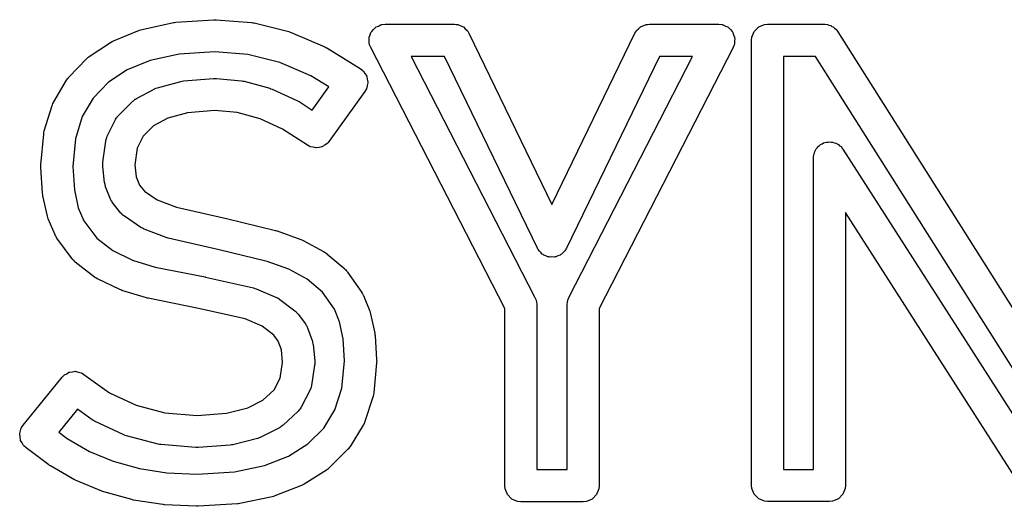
# Model space of a CAD drawing. Extents: x 2.04 to 3.55, y -5.99 to -1.11.
# Tile 4 of 12: x 2.32 to 2.57, y -1.55 to -1.43. Entities that reach past the tile are written whole.
import ezdxf

# ---------------------------------------------------------------- set-up
doc = ezdxf.new("R2010")
doc.units = 0
doc.header["$MEASUREMENT"] = 0
doc.layers.add('BLACK', color=7, linetype='CONTINUOUS')

msp = doc.modelspace()

# ---------------------------------------------------------------- linework, layer by layer
at = {"layer": 'BLACK', "linetype": 'CONTINUOUS'}
for p, q in [((2.35469, -1.43241), (2.3624, -1.43073)), ((2.3624, -1.43073), (2.36269, -1.4307)), ((2.36269, -1.4307), (2.36299, -1.43065)), ((2.36299, -1.43065), (2.37232, -1.43004)), ((2.37232, -1.43004), (2.3726, -1.43005)), ((2.3726, -1.43005), (2.37289, -1.43005)), ((2.37289, -1.43005), (2.38158, -1.43075)), ((2.38158, -1.43075), (2.3819, -1.43081)), ((2.3819, -1.43081), (2.38222, -1.43085)), ((2.38222, -1.43085), (2.39074, -1.43297)), ((2.34767, -1.43523), (2.35403, -1.43262)), ((2.35403, -1.43262), (2.35436, -1.43252)), ((2.35436, -1.43252), (2.35469, -1.43241)), ((2.39074, -1.43297), (2.39103, -1.43308)), ((2.39103, -1.43308), (2.39134, -1.43317)), ((2.39134, -1.43317), (2.39954, -1.43668)), ((2.41072, -1.43377), (2.4109, -1.43319)), ((2.4109, -1.43319), (2.41101, -1.43306)), ((2.41101, -1.43306), (2.41107, -1.43291)), ((2.41107, -1.43291), (2.4115, -1.43248)), ((2.4115, -1.43248), (2.4119, -1.43201)), ((2.4119, -1.43201), (2.41204, -1.43194)), ((2.41204, -1.43194), (2.41216, -1.43183)), ((2.41216, -1.43183), (2.41272, -1.43159)), ((2.41272, -1.43159), (2.41326, -1.43131)), ((2.41326, -1.43131), (2.41343, -1.4313)), ((2.41343, -1.4313), (2.41358, -1.43124)), ((2.41358, -1.43124), (2.41434, -1.43116)), ((2.41434, -1.43116), (2.43141, -1.43116)), ((2.43141, -1.43116), (2.43185, -1.43121)), ((2.43185, -1.43121), (2.43195, -1.4312)), ((2.43195, -1.4312), (2.43201, -1.43122)), ((2.43201, -1.43122), (2.43218, -1.43124)), ((2.43218, -1.43124), (2.43278, -1.43149)), ((2.43278, -1.43149), (2.4334, -1.4317)), ((2.4334, -1.4317), (2.43349, -1.43178)), ((2.43349, -1.43178), (2.4336, -1.43183)), ((2.4336, -1.43183), (2.43406, -1.43229)), ((2.43406, -1.43229), (2.43455, -1.43272)), ((2.43455, -1.43272), (2.43464, -1.43286)), ((2.43464, -1.43286), (2.43468, -1.43291)), ((2.43468, -1.43291), (2.43472, -1.43301)), ((2.43472, -1.43301), (2.43495, -1.43338)), ((2.43495, -1.43338), (2.45533, -1.4754)), ((2.45533, -1.4754), (2.4757, -1.43338)), ((2.4757, -1.43338), (2.47593, -1.43301)), ((2.47593, -1.43301), (2.47597, -1.43291)), ((2.47597, -1.43291), (2.47601, -1.43286)), ((2.47601, -1.43286), (2.4761, -1.43272)), ((2.4761, -1.43272), (2.47659, -1.43229)), ((2.47659, -1.43229), (2.47705, -1.43183)), ((2.47705, -1.43183), (2.47716, -1.43178)), ((2.47716, -1.43178), (2.47725, -1.4317)), ((2.47725, -1.4317), (2.47787, -1.43149)), ((2.47787, -1.43149), (2.47847, -1.43124)), ((2.47847, -1.43124), (2.47864, -1.43122)), ((2.47864, -1.43122), (2.4787, -1.4312)), ((2.4787, -1.4312), (2.4788, -1.43121)), ((2.4788, -1.43121), (2.47924, -1.43116)), ((2.47924, -1.43116), (2.49631, -1.43116)), ((2.49631, -1.43116), (2.49708, -1.43124)), ((2.49708, -1.43124), (2.49723, -1.4313)), ((2.49723, -1.4313), (2.49739, -1.43131)), ((2.49739, -1.43131), (2.49793, -1.43159)), ((2.49793, -1.43159), (2.49849, -1.43183)), ((2.49849, -1.43183), (2.49861, -1.43194)), ((2.49861, -1.43194), (2.49875, -1.43201)), ((2.49875, -1.43201), (2.49915, -1.43248)), ((2.49915, -1.43248), (2.49958, -1.43291)), ((2.49958, -1.43291), (2.49964, -1.43306)), ((2.49964, -1.43306), (2.49975, -1.43319)), ((2.49975, -1.43319), (2.49993, -1.43377)), ((2.5044, -1.43433), (2.50499, -1.43291)), ((2.50499, -1.43291), (2.50608, -1.43183)), ((2.50608, -1.43183), (2.50749, -1.43124)), ((2.50749, -1.43124), (2.50826, -1.43116)), ((2.50826, -1.43116), (2.52217, -1.43116)), ((2.52217, -1.43116), (2.52224, -1.43117)), ((2.52224, -1.43117), (2.52227, -1.43116)), ((2.52227, -1.43116), (2.52234, -1.43118)), ((2.52234, -1.43118), (2.52294, -1.43124)), ((2.52294, -1.43124), (2.52334, -1.43141)), ((2.52334, -1.43141), (2.52377, -1.4315)), ((2.52377, -1.4315), (2.52405, -1.4317)), ((2.52405, -1.4317), (2.52436, -1.43183)), ((2.52436, -1.43183), (2.52467, -1.43213)), ((2.52467, -1.43213), (2.52503, -1.43239)), ((2.52503, -1.43239), (2.5254, -1.43286)), ((2.5254, -1.43286), (2.52545, -1.43291)), ((2.52545, -1.43291), (2.52546, -1.43294)), ((2.52546, -1.43294), (2.5255, -1.43299)), ((2.5255, -1.43299), (2.56989, -1.50318)), ((2.34174, -1.43908), (2.34698, -1.4356)), ((2.34698, -1.4356), (2.34732, -1.43542)), ((2.34698, -1.4356), (2.34698, -1.4356)), ((2.34698, -1.4356), (2.34698, -1.4356)), ((2.34732, -1.43542), (2.34766, -1.43523)), ((2.34766, -1.43523), (2.34766, -1.43523)), ((2.34766, -1.43523), (2.34767, -1.43523)), ((2.41043, -1.43465), (2.41048, -1.43449)), ((2.41048, -1.43526), (2.41043, -1.43465)), ((2.41048, -1.43433), (2.41072, -1.43377)), ((2.41048, -1.43449), (2.41048, -1.43433)), ((2.41048, -1.43587), (2.41048, -1.43526)), ((2.41054, -1.43602), (2.41048, -1.43587)), ((2.49993, -1.43377), (2.50017, -1.43433)), ((2.50017, -1.43587), (2.50011, -1.43602)), ((2.50017, -1.43433), (2.50017, -1.43449)), ((2.50017, -1.43449), (2.50022, -1.43465)), ((2.50022, -1.43465), (2.50017, -1.43526)), ((2.50017, -1.43526), (2.50017, -1.43587)), ((2.50433, -1.4351), (2.5044, -1.43433)), ((2.50433, -1.54436), (2.50433, -1.4351)), ((2.37254, -1.43792), (2.36379, -1.43849)), ((2.38063, -1.43857), (2.37254, -1.43792)), ((2.39954, -1.43668), (2.3998, -1.43683)), ((2.3998, -1.43683), (2.40007, -1.43696)), ((2.40007, -1.43696), (2.40826, -1.44206)), ((2.41056, -1.43618), (2.41054, -1.43602)), ((2.41084, -1.4369), (2.41056, -1.43618)), ((2.44372, -1.50095), (2.41084, -1.4369)), ((2.49981, -1.4369), (2.46694, -1.50095)), ((2.50009, -1.43618), (2.49981, -1.4369)), ((2.50011, -1.43602), (2.50009, -1.43618)), ((2.33671, -1.44416), (2.34109, -1.43963)), ((2.34109, -1.43963), (2.34113, -1.43959)), ((2.34113, -1.43959), (2.34114, -1.43957)), ((2.34114, -1.43957), (2.34141, -1.43935)), ((2.34141, -1.43935), (2.34167, -1.43913)), ((2.34167, -1.43913), (2.3417, -1.43912)), ((2.3417, -1.43912), (2.34174, -1.43908)), ((2.3567, -1.44003), (2.35102, -1.44237)), ((2.36379, -1.43849), (2.3567, -1.44003)), ((2.38853, -1.44054), (2.38063, -1.43857)), ((2.39617, -1.4438), (2.38853, -1.44054)), ((2.42079, -1.43904), (2.45116, -1.4982)), ((2.42894, -1.43904), (2.42079, -1.43904)), ((2.45179, -1.48614), (2.42894, -1.43904)), ((2.48171, -1.43904), (2.45887, -1.48614)), ((2.4595, -1.4982), (2.48986, -1.43904)), ((2.48986, -1.43904), (2.48171, -1.43904)), ((2.5122, -1.43904), (2.5122, -1.54042)), ((2.52, -1.43904), (2.5122, -1.43904)), ((2.5705, -1.51887), (2.52, -1.43904)), ((2.35102, -1.44237), (2.34646, -1.4454)), ((2.40826, -1.44206), (2.40888, -1.44253)), ((2.40888, -1.44253), (2.40895, -1.44264)), ((2.40895, -1.44264), (2.40906, -1.44271)), ((2.40906, -1.44271), (2.4094, -1.44326)), ((2.33301, -1.45024), (2.33615, -1.4449)), ((2.33615, -1.4449), (2.33621, -1.44481)), ((2.33621, -1.44481), (2.33623, -1.44477)), ((2.33623, -1.44477), (2.33642, -1.44453)), ((2.33642, -1.44453), (2.3366, -1.44428)), ((2.3366, -1.44428), (2.33664, -1.44425)), ((2.33664, -1.44425), (2.33671, -1.44416)), ((2.34646, -1.4454), (2.3427, -1.44929)), ((2.3585, -1.44673), (2.36418, -1.44518)), ((2.36418, -1.44518), (2.36455, -1.44512)), ((2.36455, -1.44512), (2.36491, -1.44506)), ((2.36491, -1.44506), (2.37227, -1.44449)), ((2.37227, -1.44449), (2.3726, -1.44449)), ((2.3726, -1.44449), (2.37293, -1.44449)), ((2.37293, -1.44449), (2.37911, -1.44505)), ((2.37911, -1.44505), (2.37945, -1.44511)), ((2.37945, -1.44511), (2.37979, -1.44517)), ((2.37979, -1.44517), (2.38604, -1.44687)), ((2.40054, -1.44652), (2.39617, -1.4438)), ((2.4094, -1.44326), (2.40977, -1.44378)), ((2.40977, -1.44378), (2.4098, -1.44391)), ((2.4098, -1.44391), (2.40987, -1.44402)), ((2.40987, -1.44402), (2.40997, -1.44465)), ((2.40997, -1.44465), (2.41012, -1.44528)), ((2.41012, -1.44553), (2.40997, -1.44616)), ((2.41012, -1.44528), (2.4101, -1.4454)), ((2.4101, -1.4454), (2.41012, -1.44553)), ((2.35329, -1.44942), (2.35766, -1.44706)), ((2.35766, -1.44706), (2.35774, -1.44703)), ((2.35774, -1.44703), (2.35777, -1.447)), ((2.35777, -1.447), (2.35807, -1.44689)), ((2.35807, -1.44689), (2.35837, -1.44676)), ((2.35837, -1.44676), (2.35841, -1.44676)), ((2.35841, -1.44676), (2.3585, -1.44673)), ((2.38604, -1.44687), (2.38634, -1.44698)), ((2.38634, -1.44698), (2.38665, -1.44709)), ((2.38665, -1.44709), (2.39273, -1.44987)), ((2.39645, -1.45223), (2.40054, -1.44652)), ((2.40938, -1.4477), (2.40066, -1.45987)), ((2.40977, -1.44703), (2.40938, -1.4477)), ((2.4098, -1.4469), (2.40977, -1.44703)), ((2.40987, -1.44679), (2.4098, -1.4469)), ((2.40997, -1.44616), (2.40987, -1.44679)), ((2.33282, -1.45065), (2.33295, -1.45035)), ((2.33295, -1.45035), (2.33297, -1.45032)), ((2.33297, -1.45032), (2.33301, -1.45024)), ((2.3427, -1.44929), (2.34003, -1.45383)), ((2.34897, -1.45346), (2.3524, -1.45008)), ((2.3524, -1.45008), (2.35259, -1.44992)), ((2.35259, -1.44992), (2.35265, -1.44985)), ((2.35265, -1.44985), (2.35283, -1.44973)), ((2.35283, -1.44973), (2.353, -1.44959)), ((2.353, -1.44959), (2.35308, -1.44956)), ((2.35308, -1.44956), (2.35329, -1.44942)), ((2.39273, -1.44987), (2.39298, -1.45001)), ((2.39298, -1.45001), (2.39324, -1.45015)), ((2.39324, -1.45015), (2.39645, -1.45223)), ((2.3307, -1.45736), (2.33265, -1.45107)), ((2.33265, -1.45107), (2.33268, -1.45098)), ((2.33268, -1.45098), (2.33269, -1.45094)), ((2.33269, -1.45094), (2.33282, -1.45065)), ((2.37255, -1.45236), (2.36589, -1.45288)), ((2.37806, -1.45286), (2.37255, -1.45236)), ((2.34003, -1.45383), (2.33834, -1.45929)), ((2.34615, -1.45866), (2.3482, -1.45452)), ((2.3482, -1.45452), (2.34843, -1.45415)), ((2.34843, -1.45415), (2.34847, -1.45405)), ((2.34847, -1.45405), (2.34855, -1.45396)), ((2.34855, -1.45396), (2.34861, -1.45387)), ((2.34861, -1.45387), (2.34869, -1.4538)), ((2.34869, -1.4538), (2.34897, -1.45346)), ((2.361, -1.45421), (2.35753, -1.45608)), ((2.36589, -1.45288), (2.361, -1.45421)), ((2.38367, -1.45438), (2.37806, -1.45286)), ((2.3892, -1.45691), (2.38367, -1.45438)), ((2.33062, -1.45776), (2.33068, -1.4574)), ((2.33068, -1.4574), (2.33069, -1.45739)), ((2.33069, -1.45739), (2.3307, -1.45736)), ((2.35753, -1.45608), (2.35496, -1.45861)), ((2.39531, -1.46088), (2.3892, -1.45691)), ((2.32985, -1.46564), (2.33054, -1.45816)), ((2.33054, -1.45811), (2.33062, -1.45776)), ((2.33054, -1.45813), (2.33054, -1.45811)), ((2.33054, -1.45816), (2.33054, -1.45813)), ((2.33834, -1.45929), (2.33772, -1.46609)), ((2.34506, -1.46501), (2.34578, -1.45986)), ((2.34578, -1.45986), (2.34587, -1.45949)), ((2.34587, -1.45949), (2.34588, -1.45938)), ((2.34588, -1.45938), (2.34593, -1.45925)), ((2.34593, -1.45925), (2.34596, -1.45911)), ((2.34596, -1.45911), (2.34602, -1.45902)), ((2.34602, -1.45902), (2.34615, -1.45866)), ((2.35496, -1.45861), (2.35349, -1.46158)), ((2.40066, -1.45987), (2.40033, -1.46025)), ((2.52311, -1.46008), (2.52353, -1.46)), ((2.52353, -1.46), (2.52387, -1.46008)), ((2.35349, -1.46158), (2.35293, -1.46564)), ((2.39576, -1.46111), (2.39531, -1.46088)), ((2.39583, -1.46117), (2.39576, -1.46111)), ((2.39589, -1.46118), (2.39583, -1.46117)), ((2.396, -1.46124), (2.39589, -1.46118)), ((2.39667, -1.46136), (2.396, -1.46124)), ((2.39733, -1.46151), (2.39667, -1.46136)), ((2.39742, -1.4615), (2.39733, -1.46151)), ((2.39751, -1.46152), (2.39742, -1.4615)), ((2.39817, -1.46138), (2.39751, -1.46152)), ((2.39884, -1.46126), (2.39817, -1.46138)), ((2.39892, -1.46122), (2.39884, -1.46126)), ((2.39901, -1.4612), (2.39892, -1.46122)), ((2.39957, -1.46081), (2.39901, -1.4612)), ((2.40015, -1.46045), (2.39957, -1.46081)), ((2.40023, -1.46036), (2.40015, -1.46045)), ((2.40028, -1.46033), (2.40023, -1.46036)), ((2.40033, -1.46025), (2.40028, -1.46033)), ((2.51976, -1.46278), (2.51985, -1.46236)), ((2.51985, -1.46236), (2.52005, -1.46208)), ((2.52005, -1.46208), (2.52018, -1.46175)), ((2.52018, -1.46175), (2.52048, -1.46145)), ((2.52048, -1.46145), (2.52073, -1.4611)), ((2.52073, -1.4611), (2.52102, -1.46091)), ((2.52102, -1.46091), (2.52127, -1.46067)), ((2.52127, -1.46067), (2.52166, -1.4605)), ((2.52166, -1.4605), (2.52202, -1.46027)), ((2.52202, -1.46027), (2.52236, -1.46021)), ((2.52236, -1.46021), (2.52269, -1.46008)), ((2.52269, -1.46008), (2.52311, -1.46008)), ((2.52387, -1.46008), (2.52422, -1.46008)), ((2.52422, -1.46008), (2.52462, -1.46024)), ((2.52462, -1.46024), (2.52503, -1.46033)), ((2.52503, -1.46033), (2.52532, -1.46053)), ((2.52532, -1.46053), (2.52564, -1.46067)), ((2.52564, -1.46067), (2.52594, -1.46097)), ((2.52594, -1.46097), (2.52629, -1.46121)), ((2.52629, -1.46121), (2.52669, -1.46171)), ((2.52669, -1.46171), (2.52673, -1.46175)), ((2.52673, -1.46175), (2.52674, -1.46178)), ((2.52674, -1.46178), (2.52677, -1.46182)), ((2.52677, -1.46182), (2.57711, -1.54042)), ((2.51952, -1.46386), (2.51953, -1.46381)), ((2.51952, -1.46389), (2.51952, -1.46386)), ((2.51952, -1.46394), (2.51952, -1.46389)), ((2.51952, -1.54042), (2.51952, -1.46394)), ((2.51953, -1.46381), (2.51959, -1.46317)), ((2.51959, -1.46317), (2.51976, -1.46278)), ((2.32983, -1.466), (2.32985, -1.46582)), ((2.32983, -1.46608), (2.32983, -1.466)), ((2.32985, -1.4662), (2.32983, -1.46608)), ((2.32984, -1.46633), (2.32985, -1.4662)), ((2.33025, -1.47265), (2.32984, -1.46633)), ((2.32985, -1.46582), (2.32985, -1.46564)), ((2.33772, -1.46609), (2.33809, -1.47184)), ((2.34503, -1.46555), (2.34504, -1.46539)), ((2.34503, -1.46563), (2.34503, -1.46555)), ((2.34504, -1.46572), (2.34503, -1.46563)), ((2.34503, -1.46578), (2.34504, -1.46572)), ((2.34505, -1.46583), (2.34503, -1.46578)), ((2.34504, -1.46529), (2.34505, -1.46524)), ((2.34504, -1.46539), (2.34504, -1.46529)), ((2.34505, -1.46524), (2.34506, -1.46501)), ((2.34505, -1.46584), (2.34505, -1.46583)), ((2.34505, -1.46606), (2.34505, -1.46584)), ((2.34549, -1.47002), (2.34505, -1.46606)), ((2.35293, -1.46564), (2.35326, -1.46862)), ((2.35326, -1.46862), (2.35406, -1.47063)), ((2.33809, -1.47184), (2.33905, -1.47619)), ((2.34553, -1.47022), (2.34549, -1.47002)), ((2.34553, -1.47029), (2.34553, -1.47022)), ((2.3456, -1.47053), (2.34553, -1.47029)), ((2.34565, -1.47077), (2.3456, -1.47053)), ((2.34569, -1.47084), (2.34565, -1.47077)), ((2.34575, -1.47104), (2.34569, -1.47084)), ((2.34697, -1.4741), (2.34575, -1.47104)), ((2.35406, -1.47063), (2.35526, -1.4721)), ((2.35526, -1.4721), (2.35843, -1.47425)), ((2.3303, -1.47294), (2.33025, -1.47265)), ((2.33033, -1.47324), (2.3303, -1.47294)), ((2.33144, -1.47825), (2.33033, -1.47324)), ((2.34712, -1.4744), (2.34697, -1.4741)), ((2.34715, -1.47449), (2.34712, -1.4744)), ((2.34724, -1.47463), (2.34715, -1.47449)), ((2.35843, -1.47425), (2.36315, -1.47603)), ((2.33905, -1.47619), (2.34041, -1.47938)), ((2.34732, -1.47479), (2.34724, -1.47463)), ((2.34739, -1.47486), (2.34732, -1.47479)), ((2.34757, -1.47514), (2.34739, -1.47486)), ((2.34952, -1.47752), (2.34757, -1.47514)), ((2.36315, -1.47603), (2.37541, -1.47886)), ((2.33155, -1.4786), (2.33144, -1.47825)), ((2.33166, -1.47895), (2.33155, -1.4786)), ((2.33335, -1.48289), (2.33166, -1.47895)), ((2.34041, -1.47938), (2.34357, -1.48366)), ((2.34971, -1.47771), (2.34952, -1.47752)), ((2.34976, -1.47779), (2.34971, -1.47771)), ((2.34992, -1.47792), (2.34976, -1.47779)), ((2.35006, -1.47807), (2.34992, -1.47792)), ((2.35015, -1.47811), (2.35006, -1.47807)), ((2.35036, -1.47829), (2.35015, -1.47811)), ((2.35439, -1.48103), (2.35036, -1.47829)), ((2.37541, -1.47886), (2.37543, -1.47887)), ((2.37543, -1.47887), (2.37545, -1.47887)), ((2.37545, -1.47887), (2.38748, -1.48177)), ((2.57164, -1.54648), (2.52739, -1.47739)), ((2.52739, -1.47739), (2.52739, -1.54436)), ((2.35449, -1.48108), (2.35439, -1.48103)), ((2.35452, -1.48112), (2.35449, -1.48108)), ((2.3548, -1.48125), (2.35452, -1.48112)), ((2.35507, -1.4814), (2.3548, -1.48125)), ((2.35511, -1.48141), (2.35507, -1.4814)), ((2.35522, -1.48146), (2.35511, -1.48141)), ((2.36062, -1.48349), (2.35522, -1.48146)), ((2.38748, -1.48177), (2.38768, -1.48184)), ((2.33339, -1.48297), (2.33335, -1.48289)), ((2.3334, -1.48302), (2.33339, -1.48297)), ((2.33357, -1.48329), (2.3334, -1.48302)), ((2.33372, -1.48357), (2.33357, -1.48329)), ((2.33375, -1.4836), (2.33372, -1.48357)), ((2.3338, -1.48368), (2.33375, -1.4836)), ((2.33755, -1.48877), (2.3338, -1.48368)), ((2.34357, -1.48366), (2.34751, -1.48674)), ((2.36087, -1.48356), (2.36062, -1.48349)), ((2.36112, -1.48364), (2.36087, -1.48356)), ((2.37362, -1.48653), (2.36112, -1.48364)), ((2.38768, -1.48184), (2.38789, -1.48189)), ((2.38789, -1.48189), (2.39368, -1.48398)), ((2.39368, -1.48398), (2.39395, -1.48411)), ((2.39395, -1.48411), (2.39422, -1.48422)), ((2.38542, -1.48937), (2.37362, -1.48653)), ((2.39422, -1.48422), (2.39938, -1.48703)), ((2.4519, -1.48634), (2.45179, -1.48614)), ((2.45193, -1.48642), (2.4519, -1.48634)), ((2.452, -1.4865), (2.45193, -1.48642)), ((2.45219, -1.4868), (2.452, -1.4865)), ((2.45866, -1.4865), (2.45847, -1.4868)), ((2.45872, -1.48642), (2.45866, -1.4865)), ((2.45875, -1.48634), (2.45872, -1.48642)), ((2.45887, -1.48614), (2.45875, -1.48634)), ((2.3377, -1.48893), (2.33755, -1.48877)), ((2.33774, -1.489), (2.3377, -1.48893)), ((2.33791, -1.48917), (2.33774, -1.489)), ((2.34751, -1.48674), (2.35234, -1.48905)), ((2.39938, -1.48703), (2.3994, -1.48704)), ((2.3994, -1.48704), (2.39942, -1.48705)), ((2.39942, -1.48705), (2.39972, -1.48725)), ((2.39972, -1.48725), (2.40002, -1.48746)), ((2.40002, -1.48746), (2.40003, -1.48747)), ((2.40003, -1.48747), (2.40005, -1.48749)), ((2.40005, -1.48749), (2.40445, -1.49123)), ((2.45259, -1.48716), (2.45219, -1.4868)), ((2.45295, -1.48757), (2.45259, -1.48716)), ((2.45316, -1.48767), (2.45295, -1.48757)), ((2.45334, -1.48782), (2.45316, -1.48767)), ((2.45385, -1.488), (2.45334, -1.48782)), ((2.45434, -1.48824), (2.45385, -1.488)), ((2.45457, -1.48825), (2.45434, -1.48824)), ((2.45479, -1.48833), (2.45457, -1.48825)), ((2.45533, -1.48829), (2.45479, -1.48833)), ((2.45587, -1.48833), (2.45533, -1.48829)), ((2.45609, -1.48825), (2.45587, -1.48833)), ((2.45632, -1.48824), (2.45609, -1.48825)), ((2.45681, -1.488), (2.45632, -1.48824)), ((2.45732, -1.48782), (2.45681, -1.488)), ((2.45749, -1.48767), (2.45732, -1.48782)), ((2.4577, -1.48757), (2.45749, -1.48767)), ((2.45806, -1.48716), (2.4577, -1.48757)), ((2.45847, -1.4868), (2.45806, -1.48716)), ((2.33807, -1.48934), (2.33791, -1.48917)), ((2.33814, -1.48939), (2.33807, -1.48934)), ((2.3383, -1.48954), (2.33814, -1.48939)), ((2.343, -1.49321), (2.3383, -1.48954)), ((2.35234, -1.48905), (2.35793, -1.49076)), ((2.35793, -1.49076), (2.37018, -1.4932)), ((2.39073, -1.49128), (2.38542, -1.48937)), ((2.39526, -1.49375), (2.39073, -1.49128)), ((2.40445, -1.49123), (2.40457, -1.49136)), ((2.40457, -1.49136), (2.40463, -1.49139)), ((2.40463, -1.49139), (2.4048, -1.4916)), ((2.34305, -1.49324), (2.343, -1.49321)), ((2.34306, -1.49326), (2.34305, -1.49324)), ((2.34336, -1.49344), (2.34306, -1.49326)), ((2.34365, -1.49362), (2.34336, -1.49344)), ((2.34368, -1.49363), (2.34365, -1.49362)), ((2.34372, -1.49366), (2.34368, -1.49363)), ((2.3492, -1.49628), (2.34372, -1.49366)), ((2.37018, -1.4932), (2.37024, -1.49321)), ((2.37024, -1.49321), (2.37029, -1.49322)), ((2.37029, -1.49322), (2.38205, -1.49589)), ((2.39896, -1.4969), (2.39526, -1.49375)), ((2.4048, -1.4916), (2.40499, -1.49179)), ((2.40499, -1.49179), (2.40502, -1.49185)), ((2.40502, -1.49185), (2.40513, -1.49198)), ((2.40513, -1.49198), (2.40862, -1.49699)), ((2.34948, -1.49639), (2.3492, -1.49628)), ((2.38205, -1.49589), (2.38238, -1.496)), ((2.38238, -1.496), (2.38271, -1.49611)), ((2.38271, -1.49611), (2.38767, -1.4982)), ((2.34976, -1.4965), (2.34948, -1.49639)), ((2.35582, -1.49835), (2.34976, -1.4965)), ((2.35601, -1.49839), (2.35582, -1.49835)), ((2.3562, -1.49844), (2.35601, -1.49839)), ((2.36859, -1.50091), (2.3562, -1.49844)), ((2.38767, -1.4982), (2.3878, -1.49827)), ((2.3878, -1.49827), (2.38786, -1.49829)), ((2.38786, -1.49829), (2.3881, -1.49844)), ((2.3881, -1.49844), (2.38835, -1.49857)), ((2.38835, -1.49857), (2.38839, -1.49861)), ((2.38839, -1.49861), (2.38852, -1.49869)), ((2.38852, -1.49869), (2.39224, -1.50152)), ((2.40191, -1.50114), (2.39896, -1.4969)), ((2.40862, -1.49699), (2.40865, -1.49704)), ((2.40865, -1.49704), (2.40867, -1.49706)), ((2.40867, -1.49706), (2.40883, -1.49737)), ((2.40883, -1.49737), (2.409, -1.49767)), ((2.409, -1.49767), (2.409, -1.49769)), ((2.409, -1.49769), (2.40903, -1.49774)), ((2.40903, -1.49774), (2.41061, -1.50157)), ((2.45116, -1.4982), (2.45144, -1.49892)), ((2.45921, -1.49892), (2.4595, -1.4982)), ((2.37997, -1.5035), (2.36859, -1.50091)), ((2.44372, -1.54443), (2.44372, -1.50095)), ((2.45144, -1.49892), (2.45146, -1.49908)), ((2.45146, -1.49908), (2.45152, -1.49923)), ((2.45152, -1.49923), (2.4516, -1.5)), ((2.4516, -1.5), (2.4516, -1.5405)), ((2.45906, -1.5), (2.45914, -1.49923)), ((2.45906, -1.5405), (2.45906, -1.5)), ((2.45914, -1.49923), (2.4592, -1.49908)), ((2.4592, -1.49908), (2.45921, -1.49892)), ((2.46694, -1.50095), (2.46694, -1.54443)), ((2.38415, -1.50526), (2.37997, -1.5035)), ((2.39224, -1.50152), (2.39243, -1.5017)), ((2.39243, -1.5017), (2.39251, -1.50175)), ((2.39251, -1.50175), (2.39265, -1.5019)), ((2.39265, -1.5019), (2.39281, -1.50205)), ((2.39281, -1.50205), (2.39286, -1.50213)), ((2.39286, -1.50213), (2.39303, -1.50232)), ((2.39303, -1.50232), (2.3948, -1.50472)), ((2.40319, -1.50424), (2.40191, -1.50114)), ((2.41061, -1.50157), (2.41071, -1.50191)), ((2.41071, -1.50191), (2.41081, -1.50224)), ((2.41081, -1.50224), (2.41184, -1.50701)), ((2.38703, -1.50745), (2.38415, -1.50526)), ((2.3948, -1.50472), (2.39494, -1.50495)), ((2.39494, -1.50495), (2.395, -1.50502)), ((2.395, -1.50502), (2.39509, -1.50521)), ((2.39509, -1.50521), (2.3952, -1.50539)), ((2.3952, -1.50539), (2.39522, -1.50548)), ((2.39522, -1.50548), (2.39534, -1.50572)), ((2.39534, -1.50572), (2.39646, -1.50883)), ((2.40408, -1.50838), (2.40319, -1.50424)), ((2.38813, -1.50894), (2.38703, -1.50745)), ((2.40442, -1.51378), (2.40408, -1.50838)), ((2.41184, -1.50701), (2.41187, -1.5073)), ((2.41187, -1.5073), (2.41192, -1.50759)), ((2.41192, -1.50759), (2.41229, -1.5135)), ((2.38889, -1.51105), (2.38813, -1.50894)), ((2.39646, -1.50883), (2.3965, -1.50896)), ((2.3965, -1.50896), (2.39653, -1.50902)), ((2.39653, -1.50902), (2.39658, -1.5093)), ((2.39658, -1.5093), (2.39665, -1.50958)), ((2.39665, -1.50958), (2.39665, -1.50964)), ((2.39665, -1.50964), (2.39668, -1.50977)), ((2.39668, -1.50977), (2.39709, -1.5138)), ((2.38921, -1.51416), (2.38889, -1.51105)), ((2.38864, -1.518), (2.38921, -1.51416)), ((2.39707, -1.51486), (2.39632, -1.51983)), ((2.39708, -1.51462), (2.39707, -1.51486)), ((2.39709, -1.51457), (2.39708, -1.51462)), ((2.39709, -1.5138), (2.39709, -1.514)), ((2.39709, -1.514), (2.39709, -1.51405)), ((2.39709, -1.51405), (2.3971, -1.51409)), ((2.39711, -1.51428), (2.39709, -1.51447)), ((2.39709, -1.51447), (2.39709, -1.51457)), ((2.3971, -1.51409), (2.3971, -1.51413)), ((2.3971, -1.51413), (2.39711, -1.5142)), ((2.39711, -1.5142), (2.39711, -1.51428)), ((2.40378, -1.52048), (2.40442, -1.51378)), ((2.41228, -1.51428), (2.41158, -1.52166)), ((2.4123, -1.51391), (2.41228, -1.51409)), ((2.41228, -1.51409), (2.41228, -1.51428)), ((2.41229, -1.5135), (2.41229, -1.51363)), ((2.41229, -1.51363), (2.4123, -1.51375)), ((2.4123, -1.51375), (2.4123, -1.51391)), ((2.32553, -1.52954), (2.33508, -1.51781)), ((2.33508, -1.51781), (2.33539, -1.51749)), ((2.33539, -1.51749), (2.33545, -1.51741)), ((2.33545, -1.51741), (2.3355, -1.51738)), ((2.3355, -1.51738), (2.33562, -1.51726)), ((2.33562, -1.51726), (2.3362, -1.51695)), ((2.3362, -1.51695), (2.33675, -1.5166)), ((2.33675, -1.5166), (2.33687, -1.51659)), ((2.33687, -1.51659), (2.33697, -1.51653)), ((2.33697, -1.51653), (2.33762, -1.51646)), ((2.33762, -1.51646), (2.33827, -1.51636)), ((2.33827, -1.51636), (2.33838, -1.51639)), ((2.33838, -1.51639), (2.3385, -1.51637)), ((2.3385, -1.51637), (2.33913, -1.51656)), ((2.33913, -1.51656), (2.33976, -1.51671)), ((2.33976, -1.51671), (2.33991, -1.51679)), ((2.33991, -1.51679), (2.33997, -1.51681)), ((2.33997, -1.51681), (2.34005, -1.51688)), ((2.34005, -1.51688), (2.34043, -1.5171)), ((2.34043, -1.5171), (2.34673, -1.52164)), ((2.38712, -1.52087), (2.38864, -1.518)), ((2.39616, -1.52047), (2.39614, -1.52058)), ((2.3962, -1.52037), (2.39616, -1.52047)), ((2.39621, -1.52027), (2.3962, -1.52037)), ((2.39632, -1.51983), (2.39621, -1.52027)), ((2.34673, -1.52164), (2.35324, -1.5247)), ((2.38436, -1.52343), (2.38712, -1.52087)), ((2.39591, -1.52109), (2.39377, -1.52515)), ((2.39608, -1.52066), (2.39591, -1.52109)), ((2.39614, -1.52058), (2.39608, -1.52066)), ((2.40205, -1.52584), (2.40378, -1.52048)), ((2.4114, -1.52249), (2.40939, -1.52871)), ((2.41142, -1.52244), (2.4114, -1.52249)), ((2.41143, -1.52242), (2.41142, -1.52244)), ((2.41149, -1.52208), (2.41143, -1.52242)), ((2.41157, -1.52174), (2.41149, -1.52208)), ((2.41158, -1.52166), (2.41157, -1.52171)), ((2.41157, -1.52171), (2.41157, -1.52174)), ((2.35324, -1.5247), (2.3603, -1.52653)), ((2.3754, -1.52665), (2.38065, -1.52531)), ((2.38065, -1.52531), (2.38436, -1.52343)), ((2.39377, -1.52515), (2.39351, -1.52553)), ((2.33884, -1.52566), (2.33423, -1.53133)), ((2.34242, -1.52824), (2.33884, -1.52566)), ((2.3603, -1.52653), (2.36823, -1.52717)), ((2.36823, -1.52717), (2.3754, -1.52665)), ((2.39296, -1.5262), (2.3893, -1.52958)), ((2.39327, -1.52585), (2.39296, -1.5262)), ((2.39334, -1.52579), (2.39327, -1.52585)), ((2.3934, -1.5257), (2.39334, -1.52579)), ((2.39347, -1.52562), (2.3934, -1.5257)), ((2.39351, -1.52553), (2.39347, -1.52562)), ((2.39929, -1.53032), (2.40205, -1.52584)), ((2.3251, -1.53019), (2.32553, -1.52954)), ((2.34274, -1.52842), (2.34242, -1.52824)), ((2.34305, -1.52861), (2.34274, -1.52842)), ((2.35022, -1.53198), (2.34305, -1.52861)), ((2.38861, -1.53007), (2.38841, -1.5302)), ((2.38869, -1.53004), (2.38861, -1.53007)), ((2.38887, -1.52991), (2.38869, -1.53004)), ((2.38906, -1.52978), (2.38887, -1.52991)), ((2.38912, -1.52972), (2.38906, -1.52978)), ((2.3893, -1.52958), (2.38912, -1.52972)), ((2.409, -1.52956), (2.40575, -1.53484)), ((2.40905, -1.52945), (2.409, -1.52956)), ((2.40909, -1.52942), (2.40905, -1.52945)), ((2.40921, -1.52914), (2.40909, -1.52942)), ((2.40934, -1.52886), (2.40921, -1.52914)), ((2.40935, -1.52881), (2.40934, -1.52886)), ((2.40939, -1.52871), (2.40935, -1.52881)), ((2.32465, -1.53182), (2.32467, -1.53174)), ((2.32475, -1.5325), (2.32465, -1.53182)), ((2.32467, -1.53166), (2.32486, -1.531)), ((2.32467, -1.53174), (2.32467, -1.53166)), ((2.32482, -1.53319), (2.32475, -1.5325)), ((2.32486, -1.531), (2.32503, -1.53033)), ((2.32503, -1.53033), (2.32508, -1.53027)), ((2.32508, -1.53027), (2.3251, -1.53019)), ((2.33423, -1.53133), (2.33629, -1.53287)), ((2.35056, -1.5321), (2.35022, -1.53198)), ((2.3509, -1.53222), (2.35056, -1.5321)), ((2.35865, -1.53424), (2.3509, -1.53222)), ((2.38377, -1.53255), (2.38375, -1.53257)), ((2.38383, -1.53253), (2.38377, -1.53255)), ((2.38841, -1.5302), (2.38383, -1.53253)), ((2.39537, -1.53419), (2.39929, -1.53032)), ((2.32486, -1.53326), (2.32482, -1.53319)), ((2.32487, -1.53334), (2.32486, -1.53326)), ((2.32523, -1.53393), (2.32487, -1.53334)), ((2.32555, -1.53454), (2.32523, -1.53393)), ((2.32562, -1.53459), (2.32555, -1.53454)), ((2.32566, -1.53466), (2.32562, -1.53459)), ((2.32623, -1.53518), (2.32566, -1.53466)), ((2.33629, -1.53287), (2.34178, -1.536)), ((2.35899, -1.53429), (2.35865, -1.53424)), ((2.35932, -1.53435), (2.35899, -1.53429)), ((2.3679, -1.53505), (2.35932, -1.53435)), ((2.37632, -1.53448), (2.3685, -1.53505)), ((2.37667, -1.53442), (2.37632, -1.53448)), ((2.37701, -1.53437), (2.37667, -1.53442)), ((2.38302, -1.53283), (2.37701, -1.53437)), ((2.38308, -1.53281), (2.38302, -1.53283)), ((2.38311, -1.53281), (2.38308, -1.53281)), ((2.38343, -1.53268), (2.38311, -1.53281)), ((2.38375, -1.53257), (2.38343, -1.53268)), ((2.39064, -1.53719), (2.39537, -1.53419)), ((2.40568, -1.53494), (2.40566, -1.53499)), ((2.40575, -1.53484), (2.40568, -1.53494)), ((2.33178, -1.53932), (2.32623, -1.53518)), ((2.34178, -1.536), (2.34764, -1.53843)), ((2.3682, -1.53504), (2.3679, -1.53505)), ((2.3685, -1.53505), (2.3682, -1.53504)), ((2.38472, -1.53951), (2.39064, -1.53719)), ((2.40517, -1.53558), (2.4006, -1.54009)), ((2.40524, -1.53549), (2.40517, -1.53558)), ((2.40529, -1.53546), (2.40524, -1.53549)), ((2.40547, -1.53522), (2.40529, -1.53546)), ((2.40566, -1.53499), (2.40547, -1.53522)), ((2.33198, -1.53945), (2.33178, -1.53932)), ((2.33218, -1.53959), (2.33198, -1.53945)), ((2.33809, -1.54296), (2.33218, -1.53959)), ((2.34764, -1.53843), (2.35404, -1.5402)), ((2.37735, -1.54105), (2.38472, -1.53951)), ((2.35404, -1.5402), (2.36078, -1.54125)), ((2.36078, -1.54125), (2.36819, -1.54162)), ((2.36819, -1.54162), (2.37735, -1.54105)), ((2.39994, -1.54062), (2.39453, -1.54404)), ((2.39998, -1.54059), (2.39994, -1.54062)), ((2.4, -1.54058), (2.39998, -1.54059)), ((2.40027, -1.54036), (2.4, -1.54058)), ((2.40055, -1.54015), (2.40027, -1.54036)), ((2.40056, -1.54013), (2.40055, -1.54015)), ((2.4006, -1.54009), (2.40056, -1.54013)), ((2.4516, -1.5405), (2.45906, -1.5405)), ((2.5122, -1.54042), (2.51952, -1.54042)), ((2.33832, -1.54306), (2.33809, -1.54296)), ((2.33854, -1.54318), (2.33832, -1.54306)), ((2.34485, -1.5458), (2.33854, -1.54318)), ((2.39387, -1.54438), (2.38729, -1.54696)), ((2.3942, -1.54421), (2.39387, -1.54438)), ((2.39453, -1.54404), (2.3942, -1.54421)), ((2.4438, -1.5452), (2.44372, -1.54443)), ((2.46694, -1.54443), (2.46686, -1.5452)), ((2.5044, -1.54513), (2.50433, -1.54436)), ((2.52739, -1.54436), (2.52732, -1.54513)), ((2.34508, -1.54587), (2.34485, -1.5458)), ((2.34531, -1.54596), (2.34508, -1.54587)), ((2.35216, -1.54785), (2.34531, -1.54596)), ((2.38697, -1.54705), (2.38665, -1.54715)), ((2.38729, -1.54696), (2.38697, -1.54705)), ((2.44438, -1.54662), (2.4438, -1.5452)), ((2.44547, -1.54771), (2.44438, -1.54662)), ((2.46627, -1.54662), (2.46519, -1.54771)), ((2.46686, -1.5452), (2.46627, -1.54662)), ((2.50499, -1.54655), (2.5044, -1.54513)), ((2.50608, -1.54763), (2.50499, -1.54655)), ((2.52673, -1.54655), (2.52564, -1.54763)), ((2.52732, -1.54513), (2.52673, -1.54655)), ((2.35238, -1.54789), (2.35216, -1.54785)), ((2.3526, -1.54795), (2.35238, -1.54789)), ((2.35977, -1.54907), (2.3526, -1.54795)), ((2.35998, -1.54908), (2.35977, -1.54907)), ((2.36019, -1.54911), (2.35998, -1.54908)), ((2.36802, -1.54949), (2.36019, -1.54911)), ((2.36824, -1.54948), (2.36802, -1.54949)), ((2.36846, -1.54949), (2.36824, -1.54948)), ((2.37812, -1.54889), (2.36846, -1.54949)), ((2.3784, -1.54885), (2.37812, -1.54889)), ((2.37868, -1.54882), (2.3784, -1.54885)), ((2.38665, -1.54715), (2.37868, -1.54882)), ((2.44689, -1.54829), (2.44547, -1.54771)), ((2.44766, -1.54837), (2.44689, -1.54829)), ((2.463, -1.54837), (2.44766, -1.54837)), ((2.46377, -1.54829), (2.463, -1.54837)), ((2.46519, -1.54771), (2.46377, -1.54829)), ((2.50749, -1.54822), (2.50608, -1.54763)), ((2.50826, -1.5483), (2.50749, -1.54822)), ((2.52346, -1.5483), (2.50826, -1.5483)), ((2.52422, -1.54822), (2.52346, -1.5483)), ((2.52564, -1.54763), (2.52422, -1.54822))]:
    msp.add_line(p, q, dxfattribs=at)

doc.saveas('drawing.dxf')
